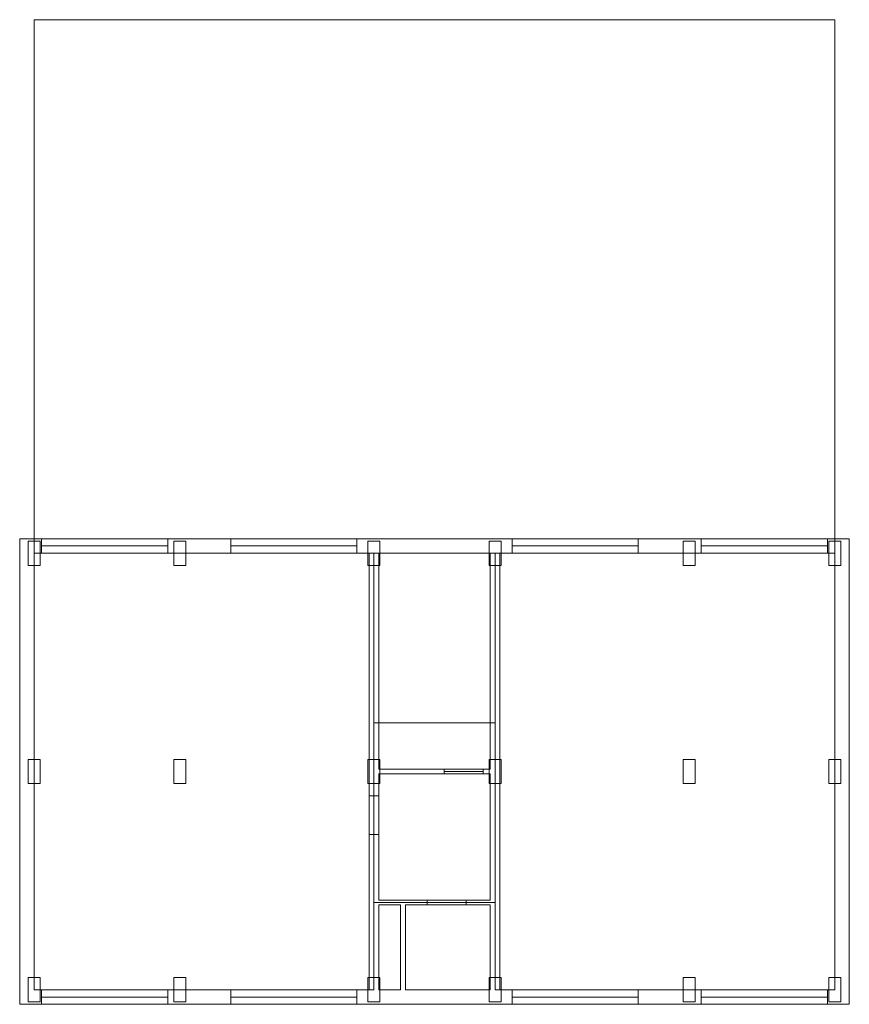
# Model space of a CAD drawing. Header units: millimetres. Extents: x -0.3 to 16.8, y -0.3 to 20.
import ezdxf

# ---------------------------------------------------------------- set-up
doc = ezdxf.new("R2010")
doc.units = ezdxf.units.MM
for name, color, linetype, lineweight in [('COLUMN', 41, 'Continuous', 9), ('DOOR', 32, 'Continuous', 15), ('EXTERNAL_WALL', 8, 'Continuous', 0), ('FLAT_ROOF', 215, 'Continuous', 0), ('FLOOR_SLAB', 33, 'Continuous', 0), ('PARTITION', 8, 'Continuous', 0), ('WINDOW', 150, 'Continuous', 15)]:
    doc.layers.add(name, color=color, linetype=linetype, lineweight=lineweight)

msp = doc.modelspace()

# ---------------------------------------------------------------- linework, layer by layer
at = {"layer": 'COLUMN', "color": 36, "lineweight": 0, "true_color": 0x874e01}
for points in [[(-0.125, 8.75), (0.125, 8.75), (0.125, 9.25), (-0.125, 9.25), (-0.125, 8.75)], [(2.875, 8.75), (3.125, 8.75), (3.125, 9.25), (2.875, 9.25), (2.875, 8.75)], [(6.875, 8.75), (7.125, 8.75), (7.125, 9.25), (6.875, 9.25), (6.875, 8.75)], [(9.375, 8.75), (9.625, 8.75), (9.625, 9.25), (9.375, 9.25), (9.375, 8.75)], [(13.375, 8.75), (13.625, 8.75), (13.625, 9.25), (13.375, 9.25), (13.375, 8.75)], [(16.375, 8.75), (16.625, 8.75), (16.625, 9.25), (16.375, 9.25), (16.375, 8.75)], [(-0.125, 4.25), (0.125, 4.25), (0.125, 4.75), (-0.125, 4.75), (-0.125, 4.25)], [(2.875, 4.25), (3.125, 4.25), (3.125, 4.75), (2.875, 4.75), (2.875, 4.25)], [(6.875, 4.25), (7.125, 4.25), (7.125, 4.75), (6.875, 4.75), (6.875, 4.25)], [(9.375, 4.25), (9.625, 4.25), (9.625, 4.75), (9.375, 4.75), (9.375, 4.25)], [(13.375, 4.25), (13.625, 4.25), (13.625, 4.75), (13.375, 4.75), (13.375, 4.25)], [(16.375, 4.25), (16.625, 4.25), (16.625, 4.75), (16.375, 4.75), (16.375, 4.25)], [(-0.125, -0.25), (0.125, -0.25), (0.125, 0.25), (-0.125, 0.25), (-0.125, -0.25)], [(2.875, -0.25), (3.125, -0.25), (3.125, 0.25), (2.875, 0.25), (2.875, -0.25)], [(6.875, -0.25), (7.125, -0.25), (7.125, 0.25), (6.875, 0.25), (6.875, -0.25)], [(9.375, -0.25), (9.625, -0.25), (9.625, 0.25), (9.375, 0.25), (9.375, -0.25)], [(13.375, -0.25), (13.625, -0.25), (13.625, 0.25), (13.375, 0.25), (13.375, -0.25)], [(16.375, -0.25), (16.625, -0.25), (16.625, 0.25), (16.375, 0.25), (16.375, -0.25)]]:
    msp.add_lwpolyline(points, close=True, dxfattribs=at)
at = {"layer": 'DOOR', "color": 36, "lineweight": 0, "true_color": 0x874e01}
for p, q in [((8.45, 4.55), (8.45, 4.45)), ((9.25, 4.55), (9.25, 4.45)), ((7.1, 4), (6.9, 4)), ((7.1, 3.2), (6.9, 3.2)), ((8.1, 1.75), (8.1, 1.85)), ((8.9, 1.75), (8.9, 1.85)), ((4.05, -0.3), (4.05, 0)), ((6.65, -0.3), (6.65, 0)), ((9.85, 0), (9.85, -0.3)), ((12.45, 0), (12.45, -0.3))]:
    msp.add_line(p, q, dxfattribs=at)
for points in [[(8.45, 4.5), (9.25, 4.5)], [(7, 4), (7, 3.2)], [(8.9, 1.8), (8.1, 1.8)], [(6.65, -0.15), (4.05, -0.15)], [(9.85, -0.15), (12.45, -0.15)]]:
    msp.add_lwpolyline(points, dxfattribs=at)
at = {"layer": 'EXTERNAL_WALL', "color": 36, "true_color": 0x874e01}
for p, q in [((-0.3, 9.3), (7, 9.3)), ((-0.3, 9), (-0.3, 9.3)), ((7, 9.3), (9.5, 9.3)), ((16.8, 9.3), (9.5, 9.3)), ((16.8, 9.3), (16.8, 9)), ((-0.3, 0), (-0.3, 9)), ((0, 0), (0, 9)), ((0, 9), (6.9, 9)), ((7.1, 9), (9.4, 9)), ((16.5, 9), (9.6, 9)), ((16.5, 0), (16.5, 9)), ((16.8, 0), (16.8, 9)), ((-0.3, -0.3), (-0.3, 0)), ((0, 0), (6.9, 0)), ((7.55, 0), (7.1, 0)), ((9.4, 0), (7.65, 0)), ((16.5, 0), (9.6, 0)), ((16.8, 0), (16.8, -0.3)), ((-0.3, -0.3), (7, -0.3)), ((7.6, -0.3), (7, -0.3)), ((9.5, -0.3), (7.6, -0.3)), ((16.8, -0.3), (9.5, -0.3))]:
    msp.add_line(p, q, dxfattribs=at)
at = {"layer": 'FLAT_ROOF', "color": 36, "true_color": 0x874e01}
msp.add_lwpolyline([(16.5, 9), (16.5, 20), (0, 20), (0, 9), (16.5, 9)], close=True, dxfattribs=at)
at = {"layer": 'FLOOR_SLAB', "color": 36, "true_color": 0x874e01}
for points in [[(0, 0), (7, 0), (7, 9), (0, 9), (0, 0)], [(9.5, 0), (16.5, 0), (16.5, 9), (9.5, 9), (9.5, 0)], [(7, 1.8), (9.5, 1.8), (9.5, 5.5), (7, 5.5), (7, 1.8)]]:
    msp.add_lwpolyline(points, close=True, dxfattribs=at)
at = {"layer": 'PARTITION', "color": 36, "true_color": 0x874e01}
for p, q in [((6.9, 4.5), (6.9, 9)), ((7.1, 4.55), (7.1, 9)), ((9.4, 9), (9.4, 4.55)), ((9.6, 9), (9.6, 4.5)), ((6.9, 1.8), (6.9, 4.5)), ((9.4, 4.55), (7.1, 4.55)), ((9.6, 4.5), (9.6, 1.8)), ((9.4, 4.45), (7.1, 4.45)), ((7.1, 1.85), (7.1, 4.45)), ((9.4, 4.45), (9.4, 1.85)), ((7.1, 1.85), (7.6, 1.85)), ((7.6, 1.85), (9.4, 1.85)), ((6.9, 0), (6.9, 1.8)), ((7.1, 1.75), (7.55, 1.75)), ((7.1, 0), (7.1, 1.75)), ((7.55, 0), (7.55, 1.75)), ((7.65, 1.75), (9.4, 1.75)), ((7.65, 0), (7.65, 1.75)), ((9.4, 1.75), (9.4, 0)), ((9.6, 1.8), (9.6, 0))]:
    msp.add_line(p, q, dxfattribs=at)
at = {"layer": 'WINDOW', "color": 36, "lineweight": 0, "true_color": 0x874e01}
for p, q in [((0.15, 9), (0.15, 9.3)), ((2.75, 9), (2.75, 9.3)), ((4.05, 9), (4.05, 9.3)), ((6.65, 9), (6.65, 9.3)), ((9.85, 9.3), (9.85, 9)), ((12.45, 9.3), (12.45, 9)), ((13.75, 9.3), (13.75, 9)), ((16.35, 9.3), (16.35, 9)), ((0.15, -0.3), (0.15, 0)), ((2.75, -0.3), (2.75, 0)), ((13.75, 0), (13.75, -0.3)), ((16.35, 0), (16.35, -0.3))]:
    msp.add_line(p, q, dxfattribs=at)
for points in [[(2.75, 9.15), (0.15, 9.15)], [(6.65, 9.15), (4.05, 9.15)], [(9.85, 9.15), (12.45, 9.15)], [(13.75, 9.15), (16.35, 9.15)], [(2.75, -0.15), (0.15, -0.15)], [(13.75, -0.15), (16.35, -0.15)]]:
    msp.add_lwpolyline(points, dxfattribs=at)

doc.saveas('drawing.dxf')
